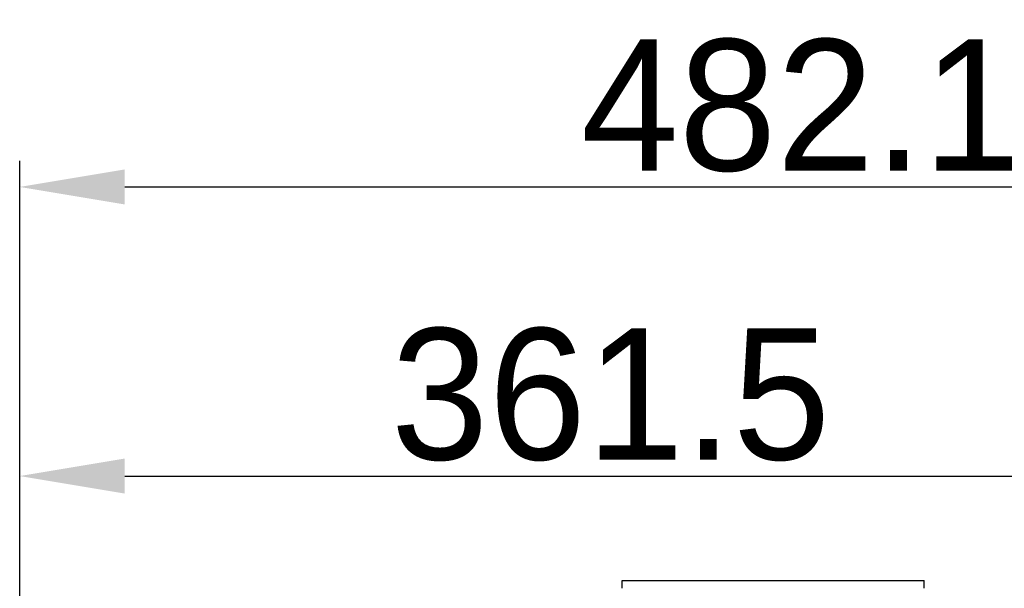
# Model space of a CAD drawing. Header units: millimetres. Extents: x 4086 to 10416, y 123 to 1549.
# Tile 14 of 99: x 6614 to 6689, y 945 to 988. Entities that reach past the tile are written whole.
import ezdxf

# ---------------------------------------------------------------- set-up
doc = ezdxf.new("R2010")
doc.units = ezdxf.units.MM
doc.layers.add('外形图', color=7, linetype='Continuous')
doc.layers.add('尺寸标注', color=7, linetype='Continuous')
doc.styles.add('思源黑', font='SourceHanSansCN-Normal.ttf')
doc.dimstyles.new('尺寸标注_1_4比例中六', dxfattribs={"dimtxt": 10, "dimasz": 8, "dimexe": 2, "dimexo": 1.5, "dimgap": 1, "dimtad": 1, "dimdec": 1, "dimlfac": 4, "dimdsep": 46, "dimtxsty": '思源黑', "dimcen": 0.09, "dimadec": 0, "dimazin": 0, "dimtp": 0.01, "dimtm": 0.01, "dimtfac": 1, "dimtdec": 1, "dimtofl": 0, "dimtmove": 0, "dimatfit": 3, "dimfxl": 1, "dimtolj": 1, "dimarcsym": 0})

# ---------------------------------------------------------------- blocks, each defined once
blk = doc.blocks.new('*D777')
at = {"layer": 'Defpoints', "color": 0}
for p in [(6704.094, 953.65), (6704.094, 897.452), (6613.719, 846.827)]:
    blk.add_point(p, dxfattribs=at)
at = {"layer": '尺寸标注', "color": 0, "lineweight": -2}
for p, q in [((6613.719, 848.327), (6613.719, 955.65)), ((6704.094, 898.952), (6704.094, 955.65)), ((6621.719, 953.65), (6696.094, 953.65))]:
    blk.add_line(p, q, dxfattribs=at)
at = {"layer": '尺寸标注', "color": 0}
for points in [[(6621.719, 954.983), (6621.719, 952.316), (6613.719, 953.65)], [(6696.094, 952.316), (6696.094, 954.983), (6704.094, 953.65)]]:
    blk.add_solid(points, dxfattribs=at)
at = {"layer": '尺寸标注', "color": 0, "insert": (6658.711, 959.834), "char_height": 10, "attachment_point": 5, "style": '思源黑'}
blk.add_mtext('\\A1;361.5', dxfattribs=at)
blk = doc.blocks.new('*D778')
at = {"layer": 'Defpoints', "color": 0}
for p in [(6734.236, 975.67), (6613.719, 801.827), (6734.236, 744.42)]:
    blk.add_point(p, dxfattribs=at)
at = {"layer": '尺寸标注', "color": 0, "lineweight": -2}
for p, q in [((6613.719, 803.327), (6613.719, 977.67)), ((6734.236, 745.92), (6734.236, 977.67)), ((6621.719, 975.67), (6726.236, 975.67))]:
    blk.add_line(p, q, dxfattribs=at)
at = {"layer": '尺寸标注', "color": 0}
for points in [[(6621.719, 977.003), (6621.719, 974.337), (6613.719, 975.67)], [(6726.236, 974.337), (6726.236, 977.003), (6734.236, 975.67)]]:
    blk.add_solid(points, dxfattribs=at)
at = {"layer": '尺寸标注', "color": 0, "insert": (6673.196, 981.847), "char_height": 10, "attachment_point": 5, "style": '思源黑'}
blk.add_mtext('\\A1;482.1', dxfattribs=at)

msp = doc.modelspace()

# ---------------------------------------------------------------- linework, layer by layer
at = {"layer": '外形图', "linetype": 'Continuous'}
for p, q in [((6659.594, 945.098), (6659.594, 945.702)), ((6659.594, 945.702), (6682.593, 945.702)), ((6682.594, 945.098), (6682.594, 945.702))]:
    msp.add_line(p, q, dxfattribs=at)

# ---------------------------------------------------------------- dimensions: what is measured, and where the dimension line sits
at = {"layer": '尺寸标注'}
for base, p1, p2, picture, middle in [((6734.236, 975.67), (6613.719, 801.827), (6734.236, 744.42), '*D778', (6673.196, 975.67)), ((6704.094, 953.65), (6613.719, 846.827), (6704.094, 897.452), '*D777', (6658.711, 953.65))]:
    dim = msp.add_linear_dim(base=base, p1=p1, p2=p2, dimstyle='尺寸标注_1_4比例中六', dxfattribs=at)
    dim.commit()
    dim.dimension.update_dxf_attribs({"geometry": picture, "text_midpoint": middle, "dimtype": 160})

doc.saveas('drawing.dxf')
